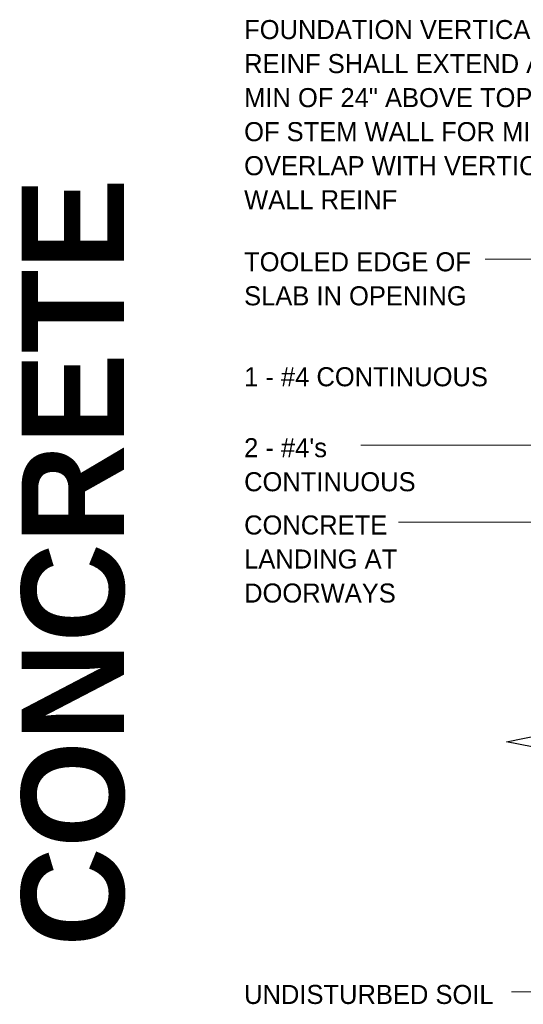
# Model space of a CAD drawing. Header units: inches. Extents: x 185 to 1314, y -40 to 187.
# Tile 12 of 28: x 758 to 794, y -15 to 54. Entities that reach past the tile are written whole.
import ezdxf

# ---------------------------------------------------------------- set-up
doc = ezdxf.new("R2010")
doc.units = ezdxf.units.IN
doc.header["$MEASUREMENT"] = 0
doc.layers.add('A-ANNO-TEXT', color=2, linetype='Continuous', lineweight=9)
doc.layers.add('A-DETL-GENF', color=3, linetype='Continuous', lineweight=9)

# ---------------------------------------------------------------- blocks, each defined once
blk = doc.blocks.new('Break Line1 - B_ THRESHOLD1')
at = {"layer": 'A-DETL-GENF', "lineweight": 30}
for p, q in [((0.5, 2.5), (-0.5, -2.5)), ((1, 0), (0.5, 2.5)), ((-1, 0), (-13.222, 0)), ((-0.5, -2.5), (-1, 0)), ((11.539, 0), (1, 0))]:
    blk.add_line(p, q, dxfattribs=at)

msp = doc.modelspace()

# ---------------------------------------------------------------- linework, layer by layer
at = {"layer": 'A-ANNO-TEXT', "color": 7}
for p, q in [((795.83375164, 37.02519392), (790.94703265, 37.02519392)), ((788.61310685, 24.01417347), (782.24703265, 24.01417347)), ((800.14398436, 24.01417347), (788.61310685, 24.01417347)), ((788.61310685, 18.60564709), (784.88703265, 18.60564709)), ((800.14398436, 18.60564709), (788.61310685, 18.60564709)), ((800.14398436, -14.24975349), (792.77703265, -14.24975349))]:
    msp.add_line(p, q, dxfattribs=at)

# ---------------------------------------------------------------- block references
at = {"layer": 'A-DETL-GENF', "rotation": 270.0000000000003}
msp.add_blockref('Break Line1 - B_ THRESHOLD1', (794.94202683, 2.74975197), dxfattribs=at)

# ---------------------------------------------------------------- texts
at = {"layer": 'A-ANNO-TEXT', "color": 7, "char_height": 1.3341121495, "attachment_point": 1, "line_spacing_factor": 1.070803}
for s, insert, width in [('\\fStylus BT|b0|i0|c0|p34|;FOUNDATION VERTICAL\\PREINF SHALL EXTEND A\\PMIN OF 24" ABOVE TOP\\POF STEM WALL FOR MIN\\POVERLAP WITH VERTICAL\\PWALL REINF', (774.08203265, 53.75731234), 26.388), ('\\fStylus BT|b0|i0|c0|p34|;TOOLED EDGE OF\\PSLAB IN OPENING', (774.08203265, 37.50454417), 18.702), ('\\fStylus BT|b0|i0|c0|p34|;1 - #4 CONTINUOUS', (774.08203265, 29.45915929), 21.996), ("\\fStylus BT|b0|i0|c0|p34|;2 - #4's\\PCONTINUOUS", (774.08203265, 24.49352371), 14.454), ('\\fStylus BT|b0|i0|c0|p34|;CONCRETE\\PLANDING AT\\PDOORWAYS', (774.08203265, 19.08499733), 12.6), ('\\fStylus BT|b0|i0|c0|p34|;UNDISTURBED SOIL', (774.08203265, -13.77040324), 20.898)]:
    msp.add_mtext(s, dxfattribs=dict(at, insert=insert, width=width))
at = {"layer": 'A-ANNO-TEXT', "color": 253, "insert": (758.51569025, -11.08719738), "char_height": 7.1651090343, "width": 61.728, "attachment_point": 1, "rotation": 90, "line_spacing_factor": 1.063354}
msp.add_mtext('\\fStylus BT|b1|i0|c0|p34|;CONCRETE', dxfattribs=at)

doc.saveas('drawing.dxf')
